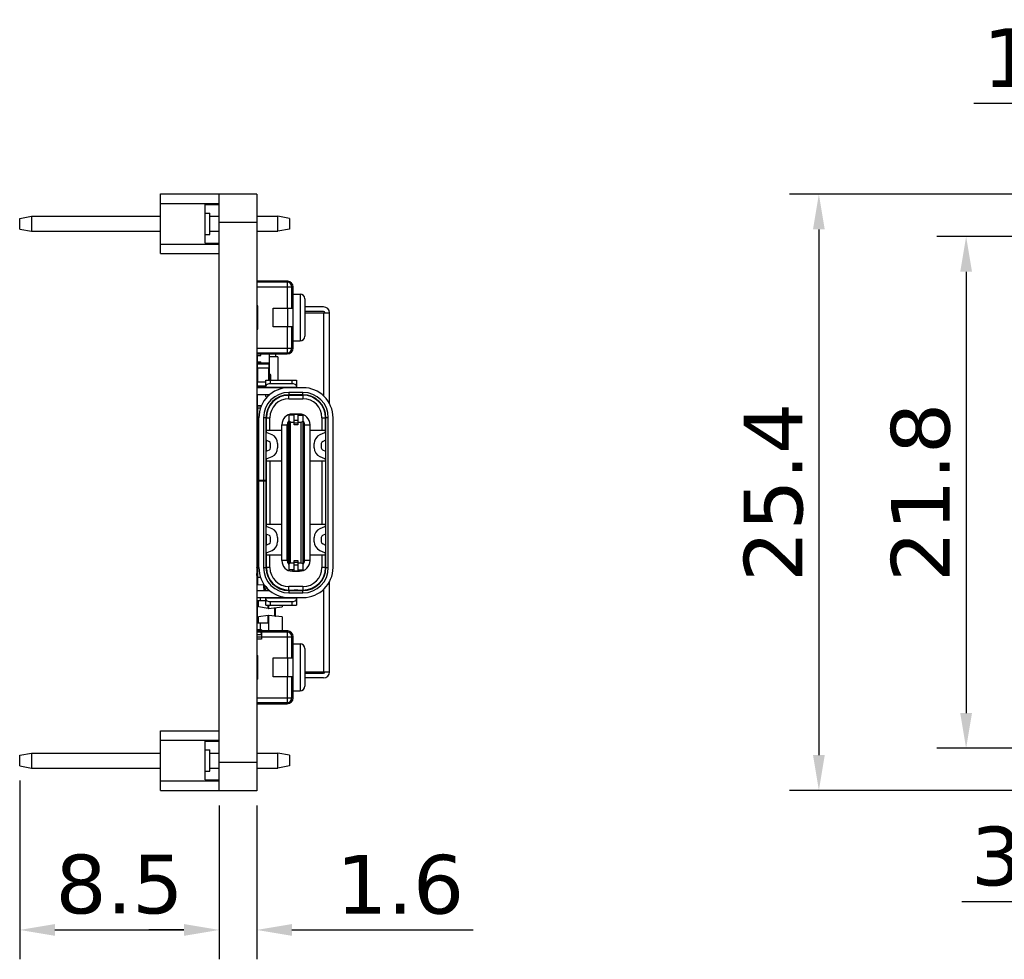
# Model space of a CAD drawing. Header units: millimetres. Extents: x 573 to 698, y 194 to 280.
# Tile 1 of 33: x 573 to 615, y 234 to 274. Entities that reach past the tile are written whole.
import ezdxf

# ---------------------------------------------------------------- set-up
doc = ezdxf.new("R2010")
doc.units = ezdxf.units.MM
doc.header["$LTSCALE"] = 30.734
doc.header["$PDMODE"] = 3
doc.header["$PDSIZE"] = 0.3125
doc.layers.get('0').update_dxf_attribs({"linetype": 'CONTINUOUS'})
doc.layers.get('Defpoints').update_dxf_attribs({"linetype": 'CONTINUOUS'})
doc.layers.add('dim', color=6, linetype='CONTINUOUS', lineweight=9)
doc.styles.add('Verdana', font='verdana.ttf', dxfattribs={"height": 2.5})
doc.dimstyles.new('aaaaaaaa 3.0', dxfattribs={"dimtxt": 2.5, "dimasz": 1.5, "dimexe": 1.25, "dimexo": 0.625, "dimtad": 1, "dimdec": 1, "dimzin": 9, "dimdsep": 46, "dimtxsty": 'Verdana', "dimcen": 0, "dimazin": 0, "dimtfac": 1, "dimtofl": 0, "dimtmove": 0, "dimatfit": 3, "dimfxl": 1, "dimlwd": 25, "dimlwe": 25, "dimarcsym": 0})

# ---------------------------------------------------------------- blocks, each defined once
blk = doc.blocks.new('*D37')
at = {"layer": 'Defpoints', "color": 0}
for p in [(625.021, 265.256), (613.678, 243.456), (625.021, 243.456)]:
    blk.add_point(p, dxfattribs=at)
at = {"layer": 'dim', "color": 0, "lineweight": 25}
for p, q in [((624.396, 265.256), (612.428, 265.256)), ((613.678, 263.756), (613.678, 244.956)), ((624.396, 243.456), (612.428, 243.456))]:
    blk.add_line(p, q, dxfattribs=at)
at = {"layer": 'dim', "color": 0}
for points in [[(613.928, 263.756), (613.428, 263.756), (613.678, 265.256)], [(613.428, 244.956), (613.928, 244.956), (613.678, 243.456)]]:
    blk.add_solid(points, dxfattribs=at)
at = {"layer": 'dim', "color": 0, "insert": (611.746, 254.356), "char_height": 2.5, "attachment_point": 5, "rotation": 90, "style": 'Verdana'}
blk.add_mtext('21.8', dxfattribs=at)
blk = doc.blocks.new('*D38')
at = {"layer": 'Defpoints', "color": 0}
for p in [(624.421, 267.056), (607.404, 241.666), (624.265, 241.666)]:
    blk.add_point(p, dxfattribs=at)
at = {"layer": 'dim', "color": 0, "lineweight": 25}
for p, q in [((623.796, 267.056), (606.154, 267.056)), ((607.404, 265.556), (607.404, 243.166)), ((623.64, 241.666), (606.154, 241.666))]:
    blk.add_line(p, q, dxfattribs=at)
at = {"layer": 'dim', "color": 0}
for points in [[(607.654, 265.556), (607.154, 265.556), (607.404, 267.056)], [(607.154, 243.166), (607.654, 243.166), (607.404, 241.666)]]:
    blk.add_solid(points, dxfattribs=at)
at = {"layer": 'dim', "color": 0, "insert": (605.477, 254.361), "char_height": 2.5, "attachment_point": 5, "rotation": 90, "style": 'Verdana'}
blk.add_mtext('25.4', dxfattribs=at)
blk = doc.blocks.new('*D42')
at = {"layer": 'Defpoints', "color": 0}
for p in [(625.021, 270.917), (623.211, 265.256), (625.021, 265.256)]:
    blk.add_point(p, dxfattribs=at)
at = {"layer": 'dim', "color": 0, "lineweight": 25}
for p, q in [((623.211, 265.881), (623.211, 272.167)), ((625.021, 265.881), (625.021, 272.167)), ((621.711, 270.917), (614.01, 270.917)), ((626.521, 270.917), (628.021, 270.917))]:
    blk.add_line(p, q, dxfattribs=at)
at = {"layer": 'dim', "color": 0}
for points in [[(621.711, 270.667), (621.711, 271.167), (623.211, 270.917)], [(626.521, 271.167), (626.521, 270.667), (625.021, 270.917)]]:
    blk.add_solid(points, dxfattribs=at)
at = {"layer": 'dim', "color": 0, "insert": (617.111, 272.849), "char_height": 2.5, "attachment_point": 5, "style": 'Verdana'}
blk.add_mtext('1.8', dxfattribs=at)
blk = doc.blocks.new('*D43')
at = {"layer": 'Defpoints', "color": 0}
for p in [(581.854, 241.645), (583.454, 241.645), (583.454, 235.72)]:
    blk.add_point(p, dxfattribs=at)
at = {"layer": 'dim', "color": 0, "lineweight": 25}
for p, q in [((581.854, 241.02), (581.854, 234.47)), ((583.454, 241.02), (583.454, 234.47)), ((580.354, 235.72), (578.854, 235.72)), ((584.954, 235.72), (592.674, 235.72))]:
    blk.add_line(p, q, dxfattribs=at)
at = {"layer": 'dim', "color": 0}
for points in [[(580.354, 235.47), (580.354, 235.97), (581.854, 235.72)], [(584.954, 235.97), (584.954, 235.47), (583.454, 235.72)]]:
    blk.add_solid(points, dxfattribs=at)
at = {"layer": 'dim', "color": 0, "insert": (589.564, 237.644), "char_height": 2.5, "attachment_point": 5, "style": 'Verdana'}
blk.add_mtext('1.6', dxfattribs=at)
blk = doc.blocks.new('*D44')
at = {"layer": 'Defpoints', "color": 0}
for p in [(573.354, 242.704), (581.854, 241.645), (581.854, 235.72)]:
    blk.add_point(p, dxfattribs=at)
at = {"layer": 'dim', "color": 0, "lineweight": 25}
for p, q in [((573.354, 242.079), (573.354, 234.47)), ((581.854, 241.02), (581.854, 234.47)), ((574.854, 235.72), (580.354, 235.72))]:
    blk.add_line(p, q, dxfattribs=at)
at = {"layer": 'dim', "color": 0}
for points in [[(574.854, 235.97), (574.854, 235.47), (573.354, 235.72)], [(580.354, 235.47), (580.354, 235.97), (581.854, 235.72)]]:
    blk.add_solid(points, dxfattribs=at)
at = {"layer": 'dim', "color": 0, "insert": (577.604, 237.652), "char_height": 2.5, "attachment_point": 5, "style": 'Verdana'}
blk.add_mtext('8.5', dxfattribs=at)
blk = doc.blocks.new('*D45')
at = {"layer": 'Defpoints', "color": 0}
for p in [(626.29, 246.906), (623.221, 242.856), (626.29, 236.92)]:
    blk.add_point(p, dxfattribs=at)
at = {"layer": 'dim', "color": 0, "lineweight": 25}
for p, q in [((626.29, 246.281), (626.29, 235.67)), ((623.221, 242.231), (623.221, 235.67)), ((621.721, 236.92), (613.493, 236.92)), ((627.79, 236.92), (629.29, 236.92))]:
    blk.add_line(p, q, dxfattribs=at)
at = {"layer": 'dim', "color": 0}
for points in [[(621.721, 236.67), (621.721, 237.17), (623.221, 236.92)], [(627.79, 237.17), (627.79, 236.67), (626.29, 236.92)]]:
    blk.add_solid(points, dxfattribs=at)
at = {"layer": 'dim', "color": 0, "insert": (616.606, 238.847), "char_height": 2.5, "attachment_point": 5, "style": 'Verdana'}
blk.add_mtext('3.1', dxfattribs=at)

msp = doc.modelspace()

# ---------------------------------------------------------------- linework, layer by layer
at = {"color": 7, "linetype": 'Continuous'}
for p, q in [((579.354, 264.526), (579.354, 267.066)), ((579.354, 267.066), (581.854, 267.066)), ((581.854, 241.645), (581.854, 267.066)), ((583.454, 267.056), (581.854, 267.056)), ((583.454, 267.056), (581.854, 267.056)), ((583.454, 267.056), (583.454, 241.645)), ((579.354, 266.666), (581.854, 266.666)), ((581.254, 264.976), (581.254, 266.616)), ((581.254, 266.616), (581.854, 266.616)), ((573.354, 266.028), (573.854, 266.116)), ((573.354, 265.564), (573.354, 266.028)), ((573.854, 266.116), (573.854, 265.476)), ((573.854, 266.116), (579.354, 266.116)), ((581.254, 266.248), (581.454, 266.248)), ((581.454, 265.343), (581.454, 266.248)), ((581.454, 266.116), (581.854, 266.116)), ((583.454, 266.116), (584.354, 266.116)), ((584.354, 265.476), (584.354, 266.116)), ((584.854, 266.028), (584.354, 266.116)), ((584.854, 266.028), (584.854, 265.564)), ((573.354, 265.564), (573.854, 265.476)), ((583.454, 265.856), (581.854, 265.856)), ((584.854, 265.564), (584.354, 265.476)), ((573.854, 265.476), (579.354, 265.476)), ((581.254, 265.343), (581.454, 265.343)), ((581.454, 265.476), (581.854, 265.476)), ((583.454, 265.476), (584.354, 265.476)), ((579.354, 264.926), (581.854, 264.926)), ((581.254, 264.976), (581.854, 264.976)), ((579.354, 264.526), (581.854, 264.526)), ((584.779, 263.356), (583.454, 263.356)), ((584.774, 263.306), (583.454, 263.306)), ((583.454, 263.106), (585.004, 263.106)), ((583.754, 263.306), (583.754, 263.356)), ((584.754, 263.306), (584.754, 262.206)), ((584.774, 263.306), (584.774, 263.305)), ((584.779, 263.355), (584.779, 263.356)), ((584.954, 262.206), (584.954, 263.106)), ((585.004, 260.506), (585.004, 263.106)), ((585.004, 262.806), (585.304, 262.806)), ((585.304, 262.806), (585.304, 260.806)), ((583.484, 262.306), (583.454, 262.306)), ((583.454, 262.286), (583.504, 262.286)), ((583.484, 262.306), (583.484, 261.306)), ((583.504, 261.326), (583.504, 262.286)), ((584.154, 261.406), (584.154, 262.206)), ((584.154, 262.206), (585.004, 262.206)), ((584.759, 262.206), (584.759, 261.406)), ((584.954, 262.549), (585.004, 262.549)), ((585.504, 262.606), (585.504, 261.006)), ((586.304, 262.256), (585.504, 262.256)), ((586.304, 262.056), (585.504, 262.056)), ((585.504, 262.006), (586.554, 262.006)), ((586.304, 262.006), (586.304, 258.459)), ((586.554, 258.129), (586.554, 262.006)), ((585.004, 261.406), (584.154, 261.406)), ((584.754, 261.406), (584.754, 260.306)), ((584.954, 260.506), (584.954, 261.406)), ((583.504, 261.326), (583.454, 261.326)), ((583.454, 261.306), (583.484, 261.306)), ((584.954, 261.062), (585.004, 261.062)), ((585.004, 260.806), (585.304, 260.806)), ((583.454, 260.506), (585.004, 260.506)), ((583.454, 260.306), (584.754, 260.306)), ((583.454, 260.256), (584.756, 260.256)), ((583.454, 260.191), (583.624, 260.191)), ((583.484, 259.921), (583.484, 260.191)), ((583.624, 260.191), (583.624, 260.256)), ((583.754, 260.306), (583.754, 260.256)), ((583.994, 259.136), (583.994, 260.256)), ((584.354, 260.131), (583.994, 260.131)), ((584.254, 260.256), (584.254, 260.131)), ((584.354, 260.131), (584.354, 259.136)), ((584.756, 260.256), (584.756, 260.306)), ((584.756, 260.306), (584.756, 260.256)), ((583.454, 259.921), (583.624, 259.921)), ((583.454, 259.691), (583.469, 259.691)), ((583.469, 259.836), (583.469, 259.656)), ((583.469, 259.836), (583.989, 259.836)), ((583.489, 259.656), (583.489, 259.856)), ((583.969, 259.856), (583.489, 259.856)), ((583.624, 259.856), (583.624, 259.921)), ((583.969, 259.856), (583.969, 259.656)), ((583.989, 259.656), (583.989, 259.836)), ((583.454, 259.421), (583.479, 259.421)), ((583.469, 259.656), (583.989, 259.656)), ((583.479, 259.656), (583.479, 259.056)), ((583.499, 259.056), (583.499, 259.656)), ((583.959, 259.656), (583.959, 259.136)), ((583.979, 259.136), (583.979, 259.656)), ((584.024, 259.384), (583.994, 259.384)), ((583.994, 259.354), (584.054, 259.354)), ((584.024, 259.384), (584.024, 259.136)), ((584.054, 259.136), (584.054, 259.354)), ((583.454, 259.191), (583.479, 259.191)), ((583.454, 258.921), (583.469, 258.921)), ((583.469, 259.056), (583.469, 258.876)), ((583.844, 259.056), (583.469, 259.056)), ((583.844, 258.876), (583.469, 258.876)), ((583.489, 258.856), (583.489, 259.056)), ((583.489, 258.856), (583.844, 258.856)), ((583.624, 258.816), (583.624, 258.856)), ((583.844, 258.816), (583.844, 259.136)), ((583.844, 259.136), (585.144, 259.136)), ((583.844, 258.836), (585.144, 258.836)), ((584.044, 258.986), (584.044, 259.136)), ((584.944, 258.986), (584.044, 258.986)), ((584.244, 258.836), (584.244, 258.816)), ((584.394, 258.816), (584.394, 258.836)), ((584.594, 258.836), (584.594, 258.816)), ((584.744, 258.816), (584.744, 258.836)), ((584.944, 259.136), (584.944, 258.986)), ((585.144, 259.136), (585.144, 258.816)), ((585.424, 258.816), (583.454, 258.816)), ((584, 258.516), (583.454, 258.516)), ((583.454, 258.456), (583.484, 258.456)), ((583.474, 258.516), (583.474, 258.456)), ((583.484, 258.056), (583.484, 258.516)), ((583.844, 258.436), (583.844, 258.516)), ((583.844, 258.436), (583.885, 258.401)), ((583.934, 258.496), (583.934, 258.453)), ((583.934, 258.496), (583.98, 258.496)), ((584.631, 258.496), (585.424, 258.496)), ((584.824, 258.616), (584.824, 258.516)), ((585.424, 258.616), (584.824, 258.616)), ((585.424, 258.516), (584.824, 258.516)), ((584.824, 258.346), (584.824, 258.496)), ((585.049, 258.496), (585.049, 258.516)), ((585.049, 258.501), (585.199, 258.501)), ((585.199, 258.516), (585.199, 258.496)), ((585.424, 258.516), (585.424, 258.616)), ((585.424, 258.496), (585.424, 258.346)), ((583.454, 258.046), (583.624, 258.046)), ((583.484, 258.056), (583.656, 258.056)), ((583.484, 257.876), (583.484, 258.046)), ((583.624, 258.046), (583.624, 258.056)), ((584.824, 258.346), (585.424, 258.346)), ((585.974, 258.346), (585.939, 258.346)), ((586.094, 258.251), (586.094, 258.223)), ((583.454, 257.876), (583.494, 257.876)), ((583.454, 257.796), (583.494, 257.796)), ((583.494, 250.746), (583.494, 257.946)), ((583.613, 257.946), (583.494, 257.946)), ((585.049, 257.641), (584.814, 257.641)), ((584.814, 257.641), (584.814, 251.051)), ((585.274, 257.691), (584.974, 257.691)), ((584.974, 257.641), (584.974, 257.691)), ((585.049, 257.241), (585.049, 257.691)), ((585.049, 257.684), (585.199, 257.684)), ((585.199, 257.691), (585.199, 257.241)), ((585.199, 257.641), (585.434, 257.641)), ((585.274, 257.691), (585.274, 257.641)), ((585.434, 251.051), (585.434, 257.641)), ((583.494, 257.556), (583.454, 257.556)), ((583.454, 257.536), (583.494, 257.536)), ((583.494, 257.486), (583.454, 257.486)), ((583.544, 251.156), (583.544, 257.536)), ((583.744, 257.536), (583.744, 254.856)), ((583.844, 257.536), (583.744, 257.536)), ((583.844, 257.536), (583.844, 251.156)), ((583.864, 256.927), (583.864, 257.541)), ((583.864, 257.536), (584.014, 257.536)), ((584.014, 256.996), (584.014, 257.536)), ((584.524, 257.241), (584.754, 257.241)), ((584.524, 251.451), (584.524, 257.241)), ((584.754, 251.451), (584.754, 257.241)), ((584.774, 257.271), (584.808, 257.271)), ((584.774, 257.271), (584.774, 255.421)), ((584.813, 257.27), (584.808, 257.271)), ((584.899, 257.35), (584.814, 257.384)), ((584.899, 257.35), (585.049, 257.35)), ((584.899, 251.341), (584.899, 257.35)), ((585.199, 257.416), (585.049, 257.416)), ((585.049, 257.323), (585.199, 257.323)), ((585.199, 257.241), (585.049, 257.241)), ((585.199, 257.35), (585.349, 257.35)), ((585.349, 257.35), (585.434, 257.384)), ((585.349, 251.341), (585.349, 257.35)), ((585.439, 257.271), (585.474, 257.271)), ((585.474, 256.921), (585.474, 257.271)), ((585.494, 257.241), (585.724, 257.241)), ((585.494, 251.451), (585.494, 257.241)), ((585.724, 251.451), (585.724, 257.241)), ((586.234, 257.536), (586.384, 257.536)), ((586.234, 257.536), (586.234, 256.996)), ((586.384, 256.927), (586.384, 257.541)), ((586.504, 257.536), (586.404, 257.536)), ((586.404, 251.156), (586.404, 257.536)), ((586.504, 251.156), (586.504, 257.536)), ((586.704, 251.156), (586.704, 257.536)), ((583.494, 256.986), (583.454, 256.986)), ((583.494, 256.756), (583.454, 256.756)), ((584.524, 256.996), (583.864, 256.996)), ((584.105, 256.806), (583.903, 256.894)), ((584.814, 256.921), (584.774, 256.921)), ((585.474, 256.921), (585.434, 256.921)), ((586.384, 256.996), (585.724, 256.996)), ((586.344, 256.894), (586.143, 256.806)), ((583.454, 256.736), (583.494, 256.736)), ((583.494, 256.496), (583.454, 256.496)), ((583.544, 256.696), (583.494, 256.696)), ((583.844, 256.593), (583.984, 256.531)), ((583.864, 256.107), (583.864, 256.584)), ((584.044, 256.252), (584.044, 256.44)), ((584.344, 256.44), (584.344, 256.252)), ((585.904, 256.252), (585.904, 256.44)), ((586.204, 256.44), (586.204, 256.252)), ((586.263, 256.531), (586.404, 256.593)), ((586.384, 256.584), (586.384, 256.107)), ((583.454, 256.266), (583.494, 256.266)), ((583.454, 256.196), (583.494, 256.196)), ((583.494, 255.996), (583.454, 255.996)), ((583.494, 255.986), (583.454, 255.986)), ((583.476, 255.952), (583.494, 255.956)), ((583.476, 255.876), (583.476, 255.952)), ((583.489, 256.257), (583.489, 256.266)), ((583.489, 256.257), (583.494, 256.257)), ((583.494, 255.966), (583.489, 255.966)), ((583.489, 255.952), (583.489, 255.966)), ((583.494, 256.316), (583.544, 256.316)), ((583.844, 256.316), (583.864, 256.316)), ((583.984, 256.16), (583.844, 256.098)), ((586.404, 256.098), (586.263, 256.16)), ((583.454, 255.876), (583.494, 255.876)), ((583.454, 255.696), (583.494, 255.696)), ((583.494, 255.496), (583.454, 255.496)), ((583.864, 252.927), (583.864, 255.764)), ((583.864, 255.696), (584.524, 255.696)), ((583.903, 255.797), (584.105, 255.886)), ((584.014, 255.696), (584.014, 252.996)), ((584.774, 255.771), (584.814, 255.771)), ((585.434, 255.771), (585.474, 255.771)), ((585.474, 255.421), (585.474, 255.771)), ((585.724, 255.696), (586.384, 255.696)), ((586.143, 255.886), (586.344, 255.797)), ((586.234, 255.696), (586.234, 252.996)), ((586.384, 255.764), (586.384, 252.927)), ((583.454, 255.196), (583.494, 255.196)), ((583.844, 255.446), (583.864, 255.417)), ((583.864, 255.296), (583.844, 255.296)), ((584.814, 255.421), (584.774, 255.421)), ((584.774, 255.221), (584.814, 255.221)), ((584.774, 255.221), (584.774, 254.971)), ((584.809, 255.221), (584.809, 255.421)), ((585.474, 255.421), (585.434, 255.421)), ((585.434, 255.221), (585.474, 255.221)), ((585.474, 254.971), (585.474, 255.221)), ((583.494, 254.996), (583.454, 254.996)), ((583.454, 254.876), (583.494, 254.876)), ((583.454, 254.696), (583.494, 254.696)), ((583.844, 254.856), (583.544, 254.856)), ((583.544, 254.846), (583.844, 254.846)), ((583.574, 254.846), (583.574, 254.856)), ((583.744, 254.846), (583.744, 251.156)), ((583.844, 254.923), (583.864, 254.894)), ((584.814, 254.971), (584.774, 254.971)), ((584.774, 254.721), (584.814, 254.721)), ((584.774, 254.721), (584.774, 254.471)), ((584.809, 254.721), (584.809, 254.971)), ((585.474, 254.971), (585.434, 254.971)), ((585.434, 254.721), (585.474, 254.721)), ((585.474, 254.471), (585.474, 254.721)), ((583.494, 254.496), (583.454, 254.496)), ((584.814, 254.471), (584.774, 254.471)), ((584.774, 254.221), (584.814, 254.221)), ((584.774, 254.221), (584.774, 253.971)), ((584.809, 254.221), (584.809, 254.471)), ((585.474, 254.471), (585.434, 254.471)), ((585.434, 254.221), (585.474, 254.221)), ((585.474, 253.971), (585.474, 254.221)), ((583.454, 254.196), (583.494, 254.196)), ((583.494, 253.996), (583.454, 253.996)), ((583.469, 253.836), (583.494, 253.836)), ((583.469, 253.836), (583.469, 253.696)), ((583.494, 253.856), (583.489, 253.856)), ((583.489, 253.696), (583.489, 253.856)), ((584.814, 253.971), (584.774, 253.971)), ((584.809, 253.721), (584.809, 253.971)), ((585.474, 253.971), (585.434, 253.971)), ((583.454, 253.696), (583.494, 253.696)), ((583.494, 253.496), (583.454, 253.496)), ((583.454, 253.406), (583.479, 253.406)), ((583.479, 253.496), (583.479, 253.196)), ((583.864, 253.797), (583.844, 253.769)), ((583.844, 253.396), (583.864, 253.396)), ((584.774, 253.721), (584.814, 253.721)), ((584.774, 253.721), (584.774, 253.471)), ((584.814, 253.471), (584.774, 253.471)), ((584.809, 253.271), (584.809, 253.471)), ((585.434, 253.721), (585.474, 253.721)), ((585.474, 253.471), (585.434, 253.471)), ((585.474, 253.471), (585.474, 253.721)), ((583.479, 253.206), (583.454, 253.206)), ((583.454, 253.196), (583.494, 253.196)), ((583.494, 252.996), (583.454, 252.996)), ((583.469, 252.996), (583.469, 252.876)), ((583.489, 252.856), (583.489, 252.996)), ((583.864, 253.274), (583.844, 253.246)), ((584.524, 252.996), (583.864, 252.996)), ((584.774, 253.271), (584.814, 253.271)), ((584.774, 253.271), (584.774, 251.421)), ((585.434, 253.271), (585.474, 253.271)), ((585.474, 252.921), (585.474, 253.271)), ((586.384, 252.996), (585.724, 252.996)), ((583.469, 252.901), (583.454, 252.901)), ((583.454, 252.726), (583.476, 252.726)), ((583.454, 252.696), (583.494, 252.696)), ((583.494, 252.876), (583.469, 252.876)), ((583.476, 252.696), (583.476, 252.861)), ((583.489, 252.856), (583.494, 252.856)), ((583.844, 252.593), (583.984, 252.531)), ((583.864, 252.107), (583.864, 252.584)), ((584.105, 252.806), (583.903, 252.894)), ((584.814, 252.921), (584.774, 252.921)), ((585.474, 252.921), (585.434, 252.921)), ((586.344, 252.894), (586.143, 252.806)), ((586.263, 252.531), (586.404, 252.593)), ((586.384, 252.584), (586.384, 252.107)), ((583.494, 252.496), (583.454, 252.496)), ((583.454, 252.196), (583.494, 252.196)), ((583.544, 252.376), (583.494, 252.376)), ((583.864, 252.376), (583.844, 252.376)), ((583.984, 252.16), (583.844, 252.098)), ((584.044, 252.252), (584.044, 252.44)), ((584.344, 252.44), (584.344, 252.252)), ((585.904, 252.252), (585.904, 252.44)), ((586.204, 252.44), (586.204, 252.252)), ((586.404, 252.098), (586.263, 252.16)), ((583.494, 251.956), (583.454, 251.956)), ((583.454, 251.936), (583.494, 251.936)), ((583.494, 251.706), (583.454, 251.706)), ((583.544, 251.996), (583.494, 251.996)), ((583.864, 251.151), (583.864, 251.764)), ((583.903, 251.797), (584.105, 251.886)), ((584.774, 251.771), (584.814, 251.771)), ((585.434, 251.771), (585.474, 251.771)), ((585.474, 251.421), (585.474, 251.771)), ((586.143, 251.886), (586.344, 251.797)), ((586.384, 251.151), (586.384, 251.764)), ((583.864, 251.696), (584.524, 251.696)), ((584.014, 251.156), (584.014, 251.696)), ((584.754, 251.451), (584.524, 251.451)), ((584.808, 251.421), (584.774, 251.421)), ((584.813, 251.421), (584.808, 251.421)), ((584.899, 251.341), (584.814, 251.307)), ((585.049, 251.341), (584.899, 251.341)), ((585.049, 251.451), (585.199, 251.451)), ((585.049, 251.001), (585.049, 251.451)), ((585.199, 251.368), (585.049, 251.368)), ((585.199, 251.451), (585.199, 251.001)), ((585.349, 251.341), (585.199, 251.341)), ((585.434, 251.307), (585.349, 251.341)), ((585.474, 251.421), (585.439, 251.421)), ((585.724, 251.451), (585.494, 251.451)), ((585.724, 251.696), (586.384, 251.696)), ((586.234, 251.696), (586.234, 251.156)), ((583.494, 251.206), (583.454, 251.206)), ((583.494, 251.161), (583.454, 251.161)), ((583.454, 251.146), (583.494, 251.146)), ((583.494, 250.896), (583.454, 250.896)), ((583.459, 251.146), (583.459, 251.161)), ((583.459, 250.811), (583.459, 250.896)), ((583.744, 251.156), (583.844, 251.156)), ((584.014, 251.156), (583.864, 251.156)), ((585.049, 251.051), (584.814, 251.051)), ((584.974, 251.001), (584.974, 251.051)), ((584.974, 251.001), (585.274, 251.001)), ((585.049, 251.276), (585.199, 251.276)), ((585.199, 251.008), (585.049, 251.008)), ((585.199, 251.051), (585.434, 251.051)), ((585.274, 251.051), (585.274, 251.001)), ((586.384, 251.156), (586.234, 251.156)), ((586.404, 251.156), (586.504, 251.156)), ((583.494, 250.756), (583.454, 250.756)), ((583.494, 250.811), (583.459, 250.811)), ((583.459, 250.806), (583.494, 250.806)), ((583.494, 250.746), (583.613, 250.746)), ((583.504, 250.44), (583.504, 250.746)), ((586.094, 250.441), (586.094, 250.468)), ((586.554, 246.706), (586.554, 250.563)), ((583.454, 250.176), (584, 250.176)), ((583.504, 250.44), (583.781, 250.416)), ((583.754, 250.418), (583.754, 250.176)), ((583.755, 250.366), (583.754, 250.366)), ((583.754, 250.358), (583.755, 250.358)), ((583.755, 250.356), (583.754, 250.356)), ((583.755, 250.316), (583.754, 250.316)), ((583.755, 250.275), (583.754, 250.275)), ((583.755, 250.366), (583.755, 250.418)), ((583.755, 250.275), (583.755, 250.358)), ((583.804, 250.356), (583.827, 250.356)), ((583.804, 250.176), (583.804, 250.356)), ((583.885, 250.291), (583.844, 250.256)), ((583.844, 250.176), (583.844, 250.256)), ((583.854, 250.322), (583.854, 250.264)), ((583.934, 250.238), (583.934, 250.196)), ((583.934, 250.196), (583.98, 250.196)), ((584.631, 250.196), (585.424, 250.196)), ((585.424, 250.346), (584.824, 250.346)), ((584.824, 250.196), (584.824, 250.346)), ((584.824, 250.176), (585.424, 250.176)), ((584.824, 250.176), (584.824, 250.076)), ((584.824, 250.076), (585.424, 250.076)), ((585.049, 250.176), (585.049, 250.196)), ((585.199, 250.19), (585.049, 250.19)), ((585.199, 250.196), (585.199, 250.176)), ((585.424, 250.346), (585.424, 250.196)), ((585.424, 250.076), (585.424, 250.176)), ((585.974, 250.346), (585.939, 250.346)), ((586.304, 250.233), (586.304, 246.706)), ((583.454, 249.876), (585.424, 249.876)), ((583.844, 249.741), (583.454, 249.741)), ((583.534, 249.636), (583.454, 249.636)), ((583.534, 249.616), (583.489, 249.616)), ((583.489, 248.936), (583.489, 249.616)), ((583.534, 249.478), (583.534, 249.741)), ((583.604, 249.876), (583.604, 249.741)), ((583.844, 249.556), (583.844, 249.876)), ((585.144, 249.856), (583.844, 249.856)), ((584.044, 249.706), (584.944, 249.706)), ((584.044, 249.556), (584.044, 249.706)), ((584.244, 249.876), (584.244, 249.856)), ((584.394, 249.856), (584.394, 249.876)), ((584.594, 249.876), (584.594, 249.856)), ((584.744, 249.856), (584.744, 249.876)), ((584.944, 249.706), (584.944, 249.556)), ((585.144, 249.876), (585.144, 249.556)), ((583.489, 249.461), (583.454, 249.461)), ((583.937, 249.416), (583.534, 249.478)), ((583.844, 249.556), (585.144, 249.556)), ((583.937, 249.416), (583.937, 249.556)), ((583.937, 249.416), (583.95, 249.416)), ((583.95, 249.556), (583.95, 249.416)), ((583.95, 249.416), (584.534, 249.48)), ((584.219, 249.086), (584.219, 249.446)), ((584.254, 249.082), (584.254, 249.449)), ((584.534, 249.556), (584.534, 249.48)), ((583.489, 249.091), (583.454, 249.091)), ((583.454, 248.916), (583.534, 248.916)), ((583.95, 248.791), (583.454, 248.791)), ((583.489, 248.936), (583.534, 248.936)), ((583.937, 249.116), (583.534, 249.054)), ((583.534, 248.791), (583.534, 249.054)), ((583.604, 248.791), (583.604, 248.456)), ((583.95, 249.116), (583.937, 249.116)), ((583.937, 248.791), (583.937, 249.116)), ((584.534, 249.052), (583.95, 249.116)), ((583.95, 249.116), (583.95, 248.456)), ((584.219, 249.091), (584.254, 249.091)), ((584.534, 249.052), (584.534, 248.456)), ((584.779, 248.456), (583.454, 248.456)), ((584.774, 248.406), (583.454, 248.406)), ((583.634, 248.446), (583.634, 248.366)), ((583.754, 248.406), (583.754, 248.456)), ((584.754, 248.406), (584.754, 247.306)), ((584.774, 248.406), (584.774, 248.405)), ((584.779, 248.455), (584.779, 248.456)), ((583.454, 248.206), (585.004, 248.206)), ((584.954, 247.306), (584.954, 248.206)), ((585.004, 245.606), (585.004, 248.206)), ((584.954, 247.649), (585.004, 247.649)), ((585.004, 247.906), (585.304, 247.906)), ((585.304, 247.906), (585.304, 245.906)), ((585.504, 247.706), (585.504, 246.106)), ((583.484, 247.406), (583.454, 247.406)), ((583.454, 247.386), (583.504, 247.386)), ((583.484, 247.406), (583.484, 246.406)), ((583.504, 246.426), (583.504, 247.386)), ((584.154, 247.306), (585.004, 247.306)), ((584.154, 246.506), (584.154, 247.306)), ((584.759, 247.306), (584.759, 246.506)), ((586.554, 246.706), (585.504, 246.706)), ((583.504, 246.426), (583.454, 246.426)), ((583.454, 246.406), (583.484, 246.406)), ((585.004, 246.506), (584.154, 246.506)), ((584.754, 246.506), (584.754, 245.406)), ((584.954, 245.606), (584.954, 246.506)), ((585.504, 246.656), (586.304, 246.656)), ((586.304, 246.456), (585.504, 246.456)), ((584.954, 246.162), (585.004, 246.162)), ((585.004, 245.906), (585.304, 245.906)), ((583.454, 245.606), (585.004, 245.606)), ((583.454, 245.406), (584.754, 245.406)), ((583.454, 245.356), (584.756, 245.356)), ((583.754, 245.406), (583.754, 245.356)), ((584.756, 245.356), (584.756, 245.406)), ((584.756, 245.406), (584.756, 245.356)), ((579.354, 244.206), (581.854, 244.206)), ((579.354, 241.666), (579.354, 244.206)), ((579.354, 243.806), (581.854, 243.806)), ((581.254, 243.756), (581.854, 243.756)), ((581.254, 242.116), (581.254, 243.756)), ((581.254, 243.388), (581.454, 243.388)), ((581.454, 242.483), (581.454, 243.388)), ((573.354, 243.168), (573.854, 243.256)), ((573.354, 242.704), (573.354, 243.168)), ((573.854, 243.256), (579.354, 243.256)), ((573.854, 243.256), (573.854, 242.616)), ((581.454, 243.256), (581.854, 243.256)), ((583.454, 243.256), (584.354, 243.256)), ((584.854, 243.168), (584.354, 243.256)), ((584.354, 242.616), (584.354, 243.256)), ((584.854, 243.168), (584.854, 242.704)), ((573.354, 242.704), (573.854, 242.616)), ((573.854, 242.616), (579.354, 242.616)), ((581.254, 242.483), (581.454, 242.483)), ((581.454, 242.616), (581.854, 242.616)), ((583.454, 242.856), (581.854, 242.856)), ((583.454, 242.616), (584.354, 242.616)), ((584.854, 242.704), (584.354, 242.616)), ((579.354, 242.066), (581.854, 242.066)), ((581.254, 242.116), (581.854, 242.116)), ((579.354, 241.666), (581.854, 241.666)), ((583.454, 241.645), (581.854, 241.645))]:
    msp.add_line(p, q, dxfattribs=at)
at = {"color": 6, "linetype": 'Continuous'}
for p, q in [((583.654, 248.506), (583.454, 248.506)), ((583.634, 248.446), (583.654, 248.446)), ((583.634, 248.366), (583.654, 248.366)), ((583.654, 248.506), (583.654, 248.106)), ((583.454, 248.306), (583.654, 248.306)), ((583.654, 248.106), (583.454, 248.106))]:
    msp.add_line(p, q, dxfattribs=at)
at = {"color": 7, "linetype": 'Continuous'}
for centre, radius, start, end in [((584.754, 263.106), 0.2, 360, 90), ((584.754, 263.106), 0.25, 360, 84.2469), ((585.304, 262.606), 0.2, 360, 90), ((583.484, 262.286), 0.02, 360, 90), ((586.304, 262.006), 0.25, 0, 90), ((586.304, 262.006), 0.05, 0, 90), ((583.484, 261.326), 0.02, 270, 360), ((585.304, 261.006), 0.2, 270, 360), ((584.754, 260.506), 0.2, 270, 360), ((584.754, 260.506), 0.25, 270.4987, 360), ((583.489, 259.836), 0.02, 90, 180), ((583.969, 259.836), 0.02, 0, 90), ((584.024, 259.354), 0.03, 0, 90), ((583.489, 258.876), 0.02, 180, 270), ((584.824, 257.536), 1.28, 90, 180), ((584.824, 257.536), 1.08, 90, 180), ((584.824, 257.536), 0.98, 90, 180), ((584.824, 257.536), 0.96, 90, 180), ((585.424, 257.536), 1.28, 0, 90), ((585.424, 257.536), 1.08, 0, 90), ((585.424, 257.536), 0.98, 0, 90), ((585.424, 257.536), 0.96, 0, 90), ((584.824, 257.536), 0.81, 90, 180), ((585.424, 257.536), 0.81, 0, 90), ((584.974, 257.241), 0.45, 90, 180), ((585.274, 257.241), 0.45, 0, 90), ((583.93, 257.471), 0.0967, 133.6028, 153.7084), ((583.93, 257.411), 0.0967, 206.2916, 226.3972), ((584.972, 257.242), 0.218, 136.8795, 138.1987), ((585.275, 257.242), 0.218, 41.8013, 43.1205), ((586.317, 257.471), 0.0967, 26.2916, 46.3972), ((586.317, 257.411), 0.0967, 313.6028, 333.7084), ((583.944, 256.986), 0.1, 180, 246.2505), ((583.944, 256.44), 0.4, 0, 66.2505), ((586.304, 256.44), 0.4, 113.7495, 180), ((586.304, 256.986), 0.1, 293.7495, 0), ((586.404, 257.096), 0.15, 262.6643, 266.4728), ((583.944, 256.44), 0.1, 0, 66.2505), ((586.304, 256.44), 0.1, 113.7495, 180), ((583.489, 256.277), 0.02, 210.3867, 270), ((583.944, 256.252), 0.1, 293.7495, 0), ((583.944, 256.252), 0.4, 293.7495, 0), ((586.304, 256.252), 0.4, 180, 246.2505), ((586.304, 256.252), 0.1, 180, 246.2505), ((583.944, 255.705), 0.1, 113.7495, 180), ((584.812, 255.729), 0.0415, 87.6514, 89.989), ((585.435, 255.729), 0.0415, 90.011, 92.3487), ((586.304, 255.705), 0.1, 0, 66.2505), ((584.812, 255.462), 0.0415, 270.011, 272.3486), ((585.435, 255.462), 0.0415, 267.6513, 269.989), ((583.489, 253.836), 0.02, 90, 180), ((583.944, 252.986), 0.1, 180, 246.2505), ((584.812, 253.229), 0.0415, 87.6514, 89.9889), ((585.435, 253.229), 0.0415, 90.0111, 92.3487), ((586.304, 252.986), 0.1, 293.7495, 0), ((583.489, 252.876), 0.02, 180, 270), ((583.944, 252.44), 0.4, 0, 66.2505), ((584.812, 252.962), 0.0415, 270.011, 272.3486), ((585.435, 252.962), 0.0415, 267.6513, 269.989), ((586.304, 252.44), 0.4, 113.7495, 180), ((583.944, 252.44), 0.1, 0, 66.2505), ((583.944, 252.252), 0.1, 293.7495, 0), ((583.944, 252.252), 0.4, 293.7495, 0), ((586.304, 252.252), 0.4, 180, 246.2505), ((586.304, 252.44), 0.1, 113.7495, 180), ((586.304, 252.252), 0.1, 180, 246.2505), ((583.944, 251.705), 0.1, 113.7495, 180), ((586.304, 251.705), 0.1, 0, 66.2505), ((586.404, 251.596), 0.15, 93.5244, 97.2968), ((583.93, 251.281), 0.0967, 133.6028, 153.7084), ((584.974, 251.451), 0.45, 180, 270), ((584.976, 251.453), 0.223, 221.8394, 223.1227), ((585.274, 251.451), 0.45, 270, 0), ((585.275, 251.449), 0.218, 316.8808, 318.1992), ((586.317, 251.281), 0.0967, 26.2916, 46.3972), ((584.824, 251.156), 1.28, 180, 270), ((584.824, 251.156), 1.08, 180, 270), ((583.93, 251.221), 0.0967, 206.2916, 226.3972), ((584.824, 251.156), 0.98, 180, 270), ((584.824, 251.156), 0.96, 180, 270), ((584.824, 251.156), 0.81, 180, 270), ((585.424, 251.156), 1.28, 270, 0), ((585.424, 251.156), 1.08, 270, 360), ((585.424, 251.156), 0.98, 270, 0), ((585.424, 251.156), 0.96, 270, 0), ((585.424, 251.156), 0.81, 270, 0), ((586.317, 251.221), 0.0967, 313.6028, 333.7084), ((584.754, 248.206), 0.2, 360, 90), ((584.754, 248.206), 0.25, 360, 84.2469), ((585.304, 247.706), 0.2, 360, 90), ((583.484, 247.386), 0.02, 360, 90), ((586.304, 246.706), 0.25, 270, 0), ((586.304, 246.706), 0.05, 270, 0), ((583.484, 246.426), 0.02, 270, 360), ((585.304, 246.106), 0.2, 270, 360), ((584.754, 245.606), 0.2, 270, 360), ((584.754, 245.606), 0.25, 270.4987, 360)]:
    msp.add_arc(centre, radius, start, end, dxfattribs=at)
for centre, major_axis, ratio, start_param, end_param in [((584.044, 258.886), (0.2, 0), 0.5, 1.570796, 3.141593), ((584.944, 258.886), (0.2, 0), 0.5, 0, 1.570796), ((585.304, 257.268), (0.17, 0.014), 0.081843, -0.701737, -0.656509), ((584.044, 249.806), (0.2, 0), 0.5, 3.141593, 4.712389), ((584.944, 249.806), (0.2, 0), 0.5, -1.570796, 0)]:
    msp.add_ellipse(centre, major_axis=major_axis, ratio=ratio, start_param=start_param, end_param=end_param, dxfattribs=at)
for points, knots in [([(584.81, 257.387), (584.792, 257.367), (584.764, 257.321), (584.754, 257.267), (584.754, 257.241)], [0, 0, 0, 0, 0.500024, 1, 1, 1, 1]), ([(585.494, 257.241), (585.494, 257.267), (585.484, 257.321), (585.455, 257.367), (585.437, 257.387)], [0, 0, 0, 0, 0.499976, 1, 1, 1, 1]), ([(584.754, 251.451), (584.754, 251.424), (584.764, 251.371), (584.792, 251.324), (584.81, 251.304)], [0, 0, 0, 0, 0.500021, 1, 1, 1, 1]), ([(585.437, 251.304), (585.455, 251.324), (585.484, 251.371), (585.494, 251.424), (585.494, 251.451)], [0, 0, 0, 0, 0.500024, 1, 1, 1, 1])]:
    msp.add_open_spline(points, degree=3, knots=knots, dxfattribs=at)

# ---------------------------------------------------------------- dimensions: what is measured, and where the dimension line sits
at = {"layer": 'dim'}
for base, p1, p2, picture, middle in [((625.021, 270.917), (623.211, 265.256), (625.021, 265.256), '*D42', (617.111, 270.917)), ((626.29, 236.92), (623.221, 242.856), (626.29, 246.906), '*D45', (616.606, 236.92))]:
    dim = msp.add_linear_dim(base=base, p1=p1, p2=p2, dimstyle='aaaaaaaa 3.0', dxfattribs=at)
    dim.commit()
    dim.dimension.update_dxf_attribs({"geometry": picture, "text_midpoint": middle, "dimtype": 160})
for base, p1, p2, picture, middle in [((607.404, 241.666), (624.421, 267.056), (624.265, 241.666), '*D38', (607.404, 254.361)), ((613.678, 243.456), (625.021, 265.256), (625.021, 243.456), '*D37', (613.678, 254.356))]:
    dim = msp.add_linear_dim(base=base, p1=p1, p2=p2, angle=90, dimstyle='aaaaaaaa 3.0', dxfattribs=at)
    dim.commit()
    dim.dimension.update_dxf_attribs({"geometry": picture, "text_midpoint": middle, "dimtype": 160})
for base, p1, p2, picture, middle in [((581.854, 235.72), (573.354, 242.704), (581.854, 241.645), '*D44', (577.604, 237.652)), ((583.454, 235.72), (581.854, 241.645), (583.454, 241.645), '*D43', (589.564, 237.644))]:
    dim = msp.add_linear_dim(base=base, p1=p1, p2=p2, dimstyle='aaaaaaaa 3.0', dxfattribs=at)
    dim.commit()
    dim.dimension.update_dxf_attribs({"geometry": picture, "text_midpoint": middle})

doc.saveas('drawing.dxf')
